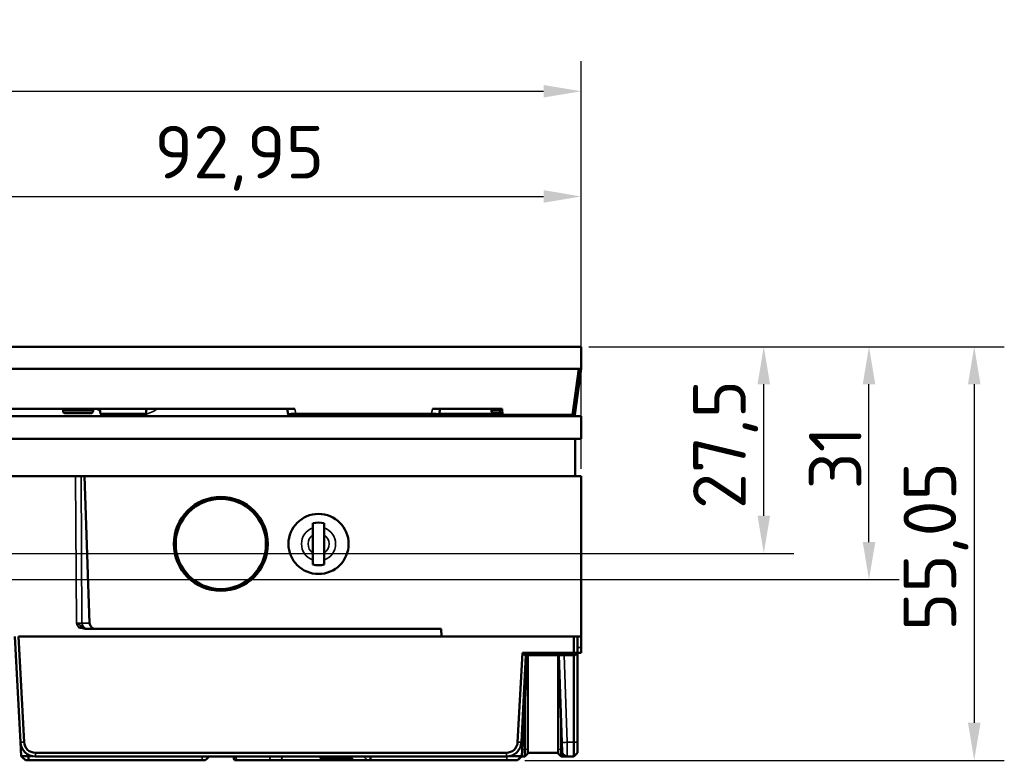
# Model space of a CAD drawing. Header units: millimetres. Extents: x 0 to 4638, y -120 to 1188.
# Tile 9 of 256: x 651 to 782, y 201 to 299. Entities that reach past the tile are written whole.
import ezdxf

# ---------------------------------------------------------------- set-up
doc = ezdxf.new("R2010")
doc.units = ezdxf.units.MM
doc.header["$LTSCALE"] = 2
for name, color, linetype, lineweight in [('Bemaßung (ISO)', 7, 'Continuous', 25), ('Sichtbar (ISO)', 7, 'Continuous', 50), ('Sichtbar schmal (ISO)', 7, 'Continuous', 35)]:
    doc.layers.add(name, color=color, linetype=linetype, lineweight=lineweight)
doc.styles.add('Notiztext (DIN)', font='isocpeur.ttf')
doc.dimstyles.new('Standard (DIN)', dxfattribs={"dimscale": 2, "dimtxt": 3.5, "dimasz": 2.5, "dimexe": 2, "dimexo": 0.5, "dimgap": 0.5, "dimtad": 1, "dimrnd": 1e-08, "dimtxsty": 'Notiztext (DIN)', "dimcen": 0.09, "dimdle": 10, "dimclrd": 256, "dimclre": 256, "dimclrt": 256, "dimadec": 0, "dimazin": 0, "dimtfac": 1, "dimtmove": 0, "dimatfit": 3, "dimfxl": 1, "dimtolj": 1, "dimtzin": 0, "dimlwd": -1, "dimlwe": -1, "dimarcsym": 0})

# ---------------------------------------------------------------- blocks, each defined once
blk = doc.blocks.new('*D15')
at = {"layer": 'Bemaßung (ISO)', "transparency": 16777216}
for p, q in [((229.94, 256.63), (229.94, 293.63)), ((725.84, 256.63), (725.84, 293.63)), ((234.94, 289.63), (720.84, 289.63))]:
    blk.add_line(p, q, dxfattribs=at)
for points in [[(234.94, 290.47), (234.94, 288.8), (229.94, 289.63)], [(720.84, 290.47), (720.84, 288.8), (725.84, 289.63)]]:
    blk.add_solid(points, dxfattribs=at)
at = {"layer": 'Defpoints', "color": 0, "transparency": 16777216}
for p in [(725.84, 289.63), (229.94, 255.63), (725.84, 255.63)]:
    blk.add_point(p, dxfattribs=at)
at = {"layer": 'Bemaßung (ISO)', "transparency": 16777216, "insert": (467.2, 299.03), "char_height": 7, "attachment_point": 1, "style": 'Notiztext (DIN)'}
blk.add_mtext('\\A1;495,9', dxfattribs=at)
blk = doc.blocks.new('*D16')
at = {"layer": 'Bemaßung (ISO)', "transparency": 16777216}
for p, q in [((726.84, 255.63), (782.13, 255.63)), ((778.13, 250.63), (778.13, 205.58)), ((718.34, 200.58), (782.13, 200.58))]:
    blk.add_line(p, q, dxfattribs=at)
for points in [[(777.3, 250.63), (778.97, 250.63), (778.13, 255.63)], [(777.3, 205.58), (778.97, 205.58), (778.13, 200.58)]]:
    blk.add_solid(points, dxfattribs=at)
at = {"layer": 'Defpoints', "color": 0, "transparency": 16777216}
for p in [(725.84, 255.63), (717.34, 200.58), (778.13, 200.58)]:
    blk.add_point(p, dxfattribs=at)
at = {"layer": 'Bemaßung (ISO)', "transparency": 16777216, "insert": (768.73, 217.8), "char_height": 7, "attachment_point": 1, "rotation": 90, "style": 'Notiztext (DIN)'}
blk.add_mtext('\\A1;55,05', dxfattribs=at)
blk = doc.blocks.new('*D20')
at = {"layer": 'Bemaßung (ISO)', "transparency": 16777216}
for p, q in [((632.89, 225.63), (632.89, 279.63)), ((725.84, 239.38), (725.84, 279.63)), ((637.89, 275.63), (720.84, 275.63))]:
    blk.add_line(p, q, dxfattribs=at)
for points in [[(637.89, 276.47), (637.89, 274.8), (632.89, 275.63)], [(720.84, 276.47), (720.84, 274.8), (725.84, 275.63)]]:
    blk.add_solid(points, dxfattribs=at)
at = {"layer": 'Defpoints', "color": 0, "transparency": 16777216}
for p in [(725.84, 275.63), (725.84, 238.38), (632.89, 224.63)]:
    blk.add_point(p, dxfattribs=at)
at = {"layer": 'Bemaßung (ISO)', "transparency": 16777216, "insert": (669.06, 285.03), "char_height": 7, "attachment_point": 1, "style": 'Notiztext (DIN)'}
blk.add_mtext('\\A1;92,95', dxfattribs=at)
blk = doc.blocks.new('*D23')
at = {"layer": 'Bemaßung (ISO)', "transparency": 16777216}
for p, q in [((726.84, 255.63), (768.13, 255.63)), ((764.13, 229.63), (764.13, 250.63)), ((642.29, 224.63), (768.13, 224.63))]:
    blk.add_line(p, q, dxfattribs=at)
for points in [[(763.3, 250.63), (764.97, 250.63), (764.13, 255.63)], [(763.3, 229.63), (764.97, 229.63), (764.13, 224.63)]]:
    blk.add_solid(points, dxfattribs=at)
at = {"layer": 'Defpoints', "color": 0, "transparency": 16777216}
for p in [(725.84, 255.63), (764.13, 255.63), (641.29, 224.63)]:
    blk.add_point(p, dxfattribs=at)
at = {"layer": 'Bemaßung (ISO)', "transparency": 16777216, "insert": (756.13, 236.65), "char_height": 7, "attachment_point": 1, "rotation": 90, "style": 'Notiztext (DIN)'}
blk.add_mtext('\\A1;31', dxfattribs=at)
blk = doc.blocks.new('*D24')
at = {"layer": 'Bemaßung (ISO)', "transparency": 16777216}
for p, q in [((726.84, 255.63), (754.13, 255.63)), ((750.13, 233.13), (750.13, 250.63)), ((571.89, 228.13), (754.13, 228.13))]:
    blk.add_line(p, q, dxfattribs=at)
for points in [[(749.3, 250.63), (750.97, 250.63), (750.13, 255.63)], [(749.3, 233.13), (750.97, 233.13), (750.13, 228.13)]]:
    blk.add_solid(points, dxfattribs=at)
at = {"layer": 'Defpoints', "color": 0, "transparency": 16777216}
for p in [(725.84, 255.63), (750.13, 255.63), (570.89, 228.13)]:
    blk.add_point(p, dxfattribs=at)
at = {"layer": 'Bemaßung (ISO)', "transparency": 16777216, "insert": (740.73, 234.03), "char_height": 7, "attachment_point": 1, "rotation": 90, "style": 'Notiztext (DIN)'}
blk.add_mtext('\\A1;27,5', dxfattribs=at)

msp = doc.modelspace()

# ---------------------------------------------------------------- linework, layer by layer
at = {"layer": 'Sichtbar (ISO)'}
for p, q in [((725.8447, 255.635), (477.9447, 255.635)), ((725.8447, 255.635), (725.8447, 252.685)), ((725.8447, 252.685), (477.9447, 252.685)), ((478.2476, 252.685), (725.5417, 252.685)), ((724.6844, 246.585), (725.5417, 252.685)), ((725.8447, 252.685), (724.9872, 246.584)), ((725.8447, 246.385), (229.9447, 246.385)), ((687.7338, 247.385), (611.0556, 247.385)), ((656.8947, 247.085), (656.8947, 247.385)), ((657.1947, 246.785), (660.5947, 246.785)), ((660.8947, 247.085), (660.8947, 247.385)), ((661.8685, 246.6838), (661.8072, 247.385)), ((667.9208, 246.6838), (661.8685, 246.6838)), ((662.1947, 246.385), (661.8685, 246.6838)), ((667.5947, 246.385), (667.9208, 246.6838)), ((667.9208, 246.6838), (667.9822, 247.385)), ((686.7183, 247.385), (686.847, 246.6555)), ((687.1692, 246.385), (686.8473, 246.655)), ((687.8524, 246.7124), (705.937, 246.7124)), ((687.8524, 246.385), (687.8524, 246.7124)), ((705.937, 246.385), (705.937, 246.7124)), ((715.3027, 247.385), (706.0556, 247.385)), ((706.942, 246.655), (706.6202, 246.385)), ((706.9424, 246.6555), (707.071, 247.385)), ((715.0629, 246.6838), (706.9474, 246.6838)), ((713.8947, 247.085), (713.8947, 247.385)), ((714.1947, 246.785), (715.054, 246.785)), ((715.0015, 247.385), (715.0726, 246.5727)), ((715.3614, 246.5727), (715.0726, 246.5727)), ((715.0726, 246.5727), (715.073, 246.5675)), ((715.2723, 246.385), (715.073, 246.5675)), ((715.3727, 246.585), (715.3027, 247.385)), ((715.3614, 246.5727), (715.3727, 246.585)), ((715.4558, 246.385), (715.3614, 246.5727)), ((715.3727, 246.585), (724.6844, 246.585)), ((724.5741, 246.385), (724.6853, 246.584)), ((724.6844, 246.585), (724.6853, 246.584)), ((724.6853, 246.584), (724.9872, 246.584)), ((724.7593, 246.385), (724.9871, 246.583)), ((724.9872, 246.584), (724.9871, 246.583)), ((725.8447, 246.385), (725.8447, 243.385)), ((725.8447, 243.385), (352.6729, 243.385)), ((725.0447, 238.385), (725.0447, 243.385)), ((659.4479, 238.385), (649.9193, 238.385)), ((659.4479, 238.385), (659.7393, 238.385)), ((725.8447, 238.385), (659.7393, 238.385)), ((659.7393, 238.385), (660.4212, 218.8587)), ((725.8447, 238.385), (725.8447, 217.085)), ((676.6831, 235.2635), (676.6875, 235.5173)), ((679.1018, 235.5173), (679.1063, 235.2635)), ((690.1447, 231.5253), (690.1447, 230.5694)), ((690.1447, 230.5694), (690.1447, 228.2005)), ((691.6447, 230.5694), (691.6447, 231.5253)), ((691.6447, 230.5694), (691.6447, 228.2005)), ((690.1447, 228.2005), (690.1447, 227.2446)), ((691.6447, 227.2446), (691.6447, 228.2005)), ((660.017, 218.085), (660.0164, 218.085)), ((660.172, 218.085), (660.017, 218.085)), ((661.2721, 218.085), (660.172, 218.085)), ((661.2721, 218.085), (707.1871, 218.085)), ((707.1871, 218.085), (707.2395, 217.085)), ((651.2201, 202.9803), (650.4809, 217.085)), ((650.9816, 217.085), (707.2395, 217.085)), ((650.9816, 217.085), (651.7194, 203.0065)), ((707.2395, 217.085), (725.8447, 217.085)), ((724.8447, 214.885), (724.8447, 217.085)), ((725.3447, 217.085), (725.3447, 214.885)), ((725.8447, 217.085), (725.8447, 215.6153)), ((717.3871, 203.0065), (718.0096, 214.885)), ((718.0096, 214.885), (724.8447, 214.885)), ((718.2943, 214.585), (718.0096, 214.885)), ((724.7204, 214.585), (724.8447, 214.885)), ((724.8447, 214.885), (725.3447, 214.885)), ((725.0447, 214.585), (725.3447, 214.885)), ((725.8447, 214.885), (725.3447, 214.885)), ((725.3447, 214.885), (725.3447, 203.0065)), ((725.8447, 214.885), (725.8447, 215.6153)), ((718.4946, 214.585), (717.8864, 202.9803)), ((718.644, 214.585), (717.9399, 201.1497)), ((724.7204, 214.585), (718.2943, 214.585)), ((718.7558, 214.585), (718.7558, 201.585)), ((722.7558, 214.585), (722.7558, 201.585)), ((723.2606, 202.9925), (722.8558, 214.585)), ((725.0447, 214.585), (724.7204, 214.585)), ((724.8447, 202.9803), (724.8447, 214.585)), ((718.3558, 209.0854), (718.3558, 202.0326)), ((723.1558, 202.0326), (723.1558, 205.9941)), ((651.316, 201.1497), (651.2201, 202.9803)), ((718.3558, 201.085), (718.3558, 202.0326)), ((723.1558, 202.0326), (723.1558, 201.085)), ((723.3036, 201.7605), (723.2606, 202.9925)), ((724.8447, 202.9803), (724.8447, 201.085)), ((725.3447, 201.585), (725.3447, 203.0065)), ((652.3146, 200.585), (651.9111, 200.585)), ((652.3146, 201.1497), (652.7128, 201.1497)), ((652.3146, 201.1497), (652.3146, 200.585)), ((675.4016, 200.585), (652.3146, 200.585)), ((653.2173, 201.585), (715.8891, 201.585)), ((715.8891, 201.085), (653.2173, 201.085)), ((675.8054, 200.585), (675.4016, 200.585)), ((679.9852, 200.585), (679.696, 200.585)), ((679.9852, 200.585), (684.3664, 200.585)), ((685.9405, 200.585), (684.3664, 200.585)), ((685.9405, 200.585), (691.4363, 200.585)), ((691.1363, 201.085), (691.1363, 200.885)), ((693.0893, 200.885), (691.1363, 200.885)), ((691.4363, 200.585), (691.1363, 200.885)), ((691.4363, 200.585), (693.1549, 200.585)), ((693.0893, 200.885), (695.0915, 200.885)), ((695.5336, 200.585), (693.1549, 200.585)), ((695.004, 201.0774), (696.8643, 201.0774)), ((695.5601, 200.585), (695.004, 201.0774)), ((695.5601, 200.585), (695.5336, 200.585)), ((697.4203, 200.585), (695.5601, 200.585)), ((697.8057, 200.585), (697.4203, 200.585)), ((697.8057, 201.085), (697.8057, 200.585)), ((715.9426, 200.585), (697.8057, 200.585)), ((717.3448, 200.585), (715.9426, 200.585)), ((717.8719, 201.085), (718.3558, 201.085)), ((718.7558, 201.485), (718.3558, 201.085)), ((718.7558, 201.585), (722.7558, 201.585)), ((718.7558, 201.585), (718.7558, 201.485)), ((722.7558, 201.485), (722.7558, 201.585)), ((722.7558, 201.485), (723.1558, 201.085)), ((723.1558, 201.085), (724.0032, 201.085)), ((724.8447, 201.085), (724.0032, 201.085)), ((724.8447, 201.085), (725.3447, 201.585))]:
    msp.add_line(p, q, dxfattribs=at)
for centre, radius in [((677.8947, 229.385), 6.25), ((677.8947, 229.385), 6), ((690.8947, 229.385), 4)]:
    msp.add_circle(centre, radius, dxfattribs=at)
for centre, radius, start, end in [((657.1947, 247.085), 0.3, 180, 270), ((660.5947, 247.085), 0.3, 270, 0), ((714.1947, 247.085), 0.3, 180, 270), ((676.1832, 235.2723), 0.5, 358.750451, 359), ((679.6062, 235.2723), 0.5, 181, 181.249549), ((677.603, 226.385), 8.5, 112.226448, 118.860515), ((678.1863, 226.385), 8.5, 61.139485, 67.773552), ((690.8947, 229.385), 2.8453, 74.716656, 105.283344), ((690.8947, 229.385), 2.8453, 254.716656, 285.283344), ((653.2173, 203.085), 2, 183, 270), ((653.2173, 203.085), 1.5, 183, 270), ((715.8891, 203.085), 1.5, 270, 357), ((715.8891, 203.085), 2, 270, 357), ((724.0032, 201.785), 0.7, 182, 270)]:
    msp.add_arc(centre, radius, start, end, dxfattribs=at)
msp.add_ellipse((661.2721, 218.885), major_axis=(-0.8514, 0), ratio=0.9396256, start_param=0.03280068, end_param=1.57079633, dxfattribs=at)
for points, knots in [([(686.847, 246.6555), (686.8473, 246.6537), (686.8543, 246.6533), (686.8812, 246.6548), (686.901, 246.6566), (686.9773, 246.6634), (687.0502, 246.6693), (687.2338, 246.6797), (687.3425, 246.684), (687.5854, 246.6946), (687.7184, 246.7014), (687.8524, 246.7124)], [-0.158156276, -0.158156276, -0.158156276, -0.158156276, -0.137935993, -0.137935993, -0.117986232, -0.117986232, -0.07916487, -0.07916487, -0.04031761, -0.04031761, 0, 0, 0, 0]), ([(705.937, 246.7124), (706.0704, 246.7014), (706.2029, 246.6947), (706.4455, 246.684), (706.5544, 246.6797), (706.7383, 246.6694), (706.8113, 246.6635), (706.888, 246.6567), (706.9079, 246.6549), (706.935, 246.6533), (706.9421, 246.6537), (706.9424, 246.6555)], [-0.158025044, -0.158025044, -0.158025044, -0.158025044, -0.117890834, -0.117890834, -0.079075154, -0.079075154, -0.040282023, -0.040282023, -0.020276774, -0.020276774, 0, 0, 0, 0]), ([(658.998, 218.2655), (658.9986, 218.2653), (658.9992, 218.2652), (659.1097, 218.2369), (659.2212, 218.2135), (659.4385, 218.1843), (659.5489, 218.1716), (659.6688, 218.1367)], [-0.078101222, -0.078101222, -0.078101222, -0.078101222, -0.0778852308, -0.0778852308, -0.0376480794, -0.0376480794, -0.0001408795, -0.0001408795, -0.0001408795, -0.0001408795]), ([(659.2951, 218.4796), (659.331, 218.4561), (659.3662, 218.4285), (659.4002, 218.3986), (659.4321, 218.3705), (659.4638, 218.3397), (659.493, 218.3106), (659.5215, 218.2821), (659.5486, 218.2545), (659.5725, 218.2306), (659.5916, 218.2115), (659.609, 218.1943), (659.6245, 218.1793), (659.642, 218.1625), (659.6573, 218.1481), (659.6701, 218.1363)], [0, 0, 0, 0, 0.22544099, 0.22544099, 0.22544099, 0.43853437, 0.43853437, 0.43853437, 0.64690036, 0.64690036, 0.64690036, 0.81196668, 0.81196668, 0.81196668, 1, 1, 1, 1]), ([(660.0169, 218.085), (659.9575, 218.085), (659.8993, 218.0895), (659.7836, 218.1066), (659.7263, 218.1193), (659.6701, 218.1363)], [0, 0, 0, 0, 0.0175026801, 0.0175026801, 0.0350891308, 0.0350891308, 0.0350891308, 0.0350891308]), ([(651.316, 201.1497), (651.3163, 201.145), (651.3426, 201.1427), (651.4439, 201.1386), (651.5171, 201.1368), (651.7009, 201.1368), (651.8099, 201.1386), (652.0518, 201.1427), (652.1826, 201.145), (652.3146, 201.1497)], [-0.157270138, -0.157270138, -0.157270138, -0.157270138, -0.117638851, -0.117638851, -0.078637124, -0.078637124, -0.039635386, -0.039635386, 0, 0, 0, 0]), ([(695.0094, 200.9396), (694.9966, 200.9481), (694.9866, 200.9575), (694.9683, 200.9839), (694.9651, 201.0019), (694.9745, 201.039), (694.9859, 201.0579), (695.004, 201.0774)], [0.128452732, 0.128452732, 0.128452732, 0.128452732, 0.1421719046, 0.1421719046, 0.1648479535, 0.1648479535, 0.1858241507, 0.1858241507, 0.1858241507, 0.1858241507]), ([(696.8643, 201.0774), (696.8974, 201.0774), (696.9455, 201.0797), (697.0161, 201.0838), (697.0256, 201.0844), (697.0353, 201.085)], [-0.1245094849, -0.1245094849, -0.1245094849, -0.1245094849, -0.0933933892, -0.0933933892, -0.0887511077, -0.0887511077, -0.0887511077, -0.0887511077]), ([(716.3706, 201.1438), (716.374, 201.1438), (716.3774, 201.1437), (716.5246, 201.142), (716.6643, 201.1404), (716.8862, 201.1387), (716.9717, 201.1382), (717.1611, 201.1372), (717.2617, 201.1368), (717.4454, 201.1368), (717.528, 201.1372), (717.6553, 201.1382), (717.704, 201.1387), (717.8097, 201.1404), (717.8582, 201.1419), (717.9233, 201.1454), (717.9398, 201.1473), (717.9399, 201.1497)], [-0.270804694, -0.270804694, -0.270804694, -0.270804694, -0.269767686, -0.269767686, -0.22554826, -0.22554826, -0.196088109, -0.196088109, -0.15714299, -0.15714299, -0.118198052, -0.118198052, -0.088664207, -0.088664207, -0.044334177, -0.044334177, 0, 0, 0, 0])]:
    msp.add_open_spline(points, degree=3, knots=knots, dxfattribs=at)
for points in [[(686.8494, 246.6518), (686.848, 246.6529), (686.8472, 246.6541), (686.847, 246.6555)], [(687.1692, 246.385), (687.0628, 246.474), (686.9561, 246.5629), (686.8494, 246.6517)], [(706.94, 246.6517), (706.8332, 246.5629), (706.7266, 246.474), (706.6201, 246.385)], [(706.9424, 246.6555), (706.9421, 246.6541), (706.9413, 246.6529), (706.94, 246.6518)], [(715.073, 246.5675), (715.0731, 246.5673), (715.0732, 246.5671), (715.0734, 246.5669)], [(715.2723, 246.385), (715.206, 246.4457), (715.1397, 246.5063), (715.0734, 246.5669)], [(651.9111, 200.585), (651.713, 200.7729), (651.5148, 200.9607), (651.3166, 201.1486)], [(651.9111, 200.585), (651.713, 200.7729), (651.5148, 200.9606), (651.3167, 201.1484)], [(651.9111, 200.585), (651.713, 200.7729), (651.5148, 200.9606), (651.3167, 201.1484)], [(676.3147, 201.085), (676.1449, 200.9183), (675.9751, 200.7517), (675.8054, 200.585)], [(679.696, 200.585), (679.66, 200.7517), (679.6239, 200.9183), (679.5876, 201.085)], [(694.9712, 200.9839), (694.9594, 201.0176), (694.9476, 201.0513), (694.9358, 201.085)], [(695.5336, 200.585), (695.3647, 200.7047), (695.1866, 200.8218), (695.0094, 200.9396)], [(717.9396, 201.1492), (717.7413, 200.9611), (717.5431, 200.7731), (717.3448, 200.585)], [(717.8776, 201.085), (717.6996, 200.9187), (717.5215, 200.7526), (717.3448, 200.585)], [(717.8758, 201.085), (717.6985, 200.9186), (717.5212, 200.7523), (717.3448, 200.585)]]:
    msp.add_open_spline(points, degree=3, dxfattribs=at)
for points, weights in [([(690.1447, 232.1297), (690.1447, 231.7934), (690.1447, 231.5253)], [1.09655479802, 1.10582889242, 1.09960415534]), ([(691.6447, 232.1297), (691.6447, 231.7934), (691.6447, 231.5253)], [1.09655479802, 1.10582889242, 1.09960415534]), ([(690.1447, 227.2446), (690.1447, 226.9766), (690.1447, 226.6403)], [1.09960415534, 1.10582889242, 1.09655479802]), ([(691.6447, 227.2446), (691.6447, 226.9766), (691.6447, 226.6403)], [1.09960415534, 1.10582889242, 1.09655479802])]:
    msp.add_rational_spline(points, weights, degree=2, dxfattribs=at)
at = {"layer": 'Sichtbar schmal (ISO)'}
for p, q in [((660.8947, 247.085), (656.8947, 247.085)), ((687.8524, 246.7124), (687.7338, 247.385)), ((706.0556, 247.385), (705.937, 246.7124)), ((715.0278, 247.085), (713.8947, 247.085)), ((658.6699, 218.8222), (658.5475, 238.385)), ((659.2985, 238.385), (659.4207, 218.8587)), ((659.4207, 218.8587), (660.4212, 218.8587)), ((725.3447, 215.6153), (725.8447, 215.6153)), ((723.5549, 214.585), (723.9602, 202.9803)), ((651.2201, 202.9803), (651.7194, 203.0065)), ((717.8864, 202.9803), (717.3871, 203.0065)), ((718.3558, 202.0326), (717.9862, 202.0326)), ((718.7558, 202.0536), (718.3558, 202.0326)), ((722.7558, 202.0536), (723.1558, 202.0326)), ((723.2941, 202.0326), (723.1558, 202.0326)), ((723.9602, 202.9803), (724.8447, 202.9803)), ((724.8447, 202.9803), (725.3447, 203.0065)), ((652.3065, 201.3044), (652.3146, 201.1497)), ((653.2173, 201.085), (653.2173, 201.585)), ((675.4016, 201.085), (675.4016, 200.585)), ((693.0893, 201.085), (693.0893, 200.885)), ((693.0893, 200.885), (693.1549, 200.585)), ((696.8643, 201.0774), (696.863, 201.085)), ((696.8643, 201.0774), (697.4203, 200.585)), ((715.8891, 201.085), (715.8891, 201.585)), ((715.9426, 201.0857), (715.9426, 200.585))]:
    msp.add_line(p, q, dxfattribs=at)
for radius, start, end in [(2.2679, 109.310979, 250.689021), (1.4019, 122.342498, 237.657502), (2.2679, 289.310979, 70.689021), (1.4019, 302.342498, 57.657502)]:
    msp.add_arc((690.8947, 229.385), radius, start, end, dxfattribs=at)
for centre, major_axis, ratio, start_param, end_param in [((665.3947, 253.8672), (0, -7.6864), 0.99616552, 5.71584344, 5.79974121), ((665.3947, 253.8672), (0, -7.6864), 0.99616552, 0.31877819, 0.56734187), ((658.6691, 218.885), (-0.8, 0.0051), 0.0784452, 1.57227527, 2.79238908), ((660.172, 218.885), (0, -0.8), 0.9396256, 4.74518966, 6.28318531), ((658.998, 218.2262), (0.3962, 0.3051), 0.06223527, 0.68075773, 1.52290866), ((723.9602, 203.0169), (-0.6996, -0.0244), 0.05230416, 0, 1.56896983), ((467.058, 161.9878), (75.1062, -301.1912), 0.69636424, 1.52545957, 1.52710853), ((787.9428, 129.2902), (-36.8315, 147.7016), 0.69636424, 0.8994465, 0.90324192), ((670.1524, 140.1557), (23.0334, -123.7849), 0.3145832, 2.02592762, 2.02599796)]:
    msp.add_ellipse(centre, major_axis=major_axis, ratio=ratio, start_param=start_param, end_param=end_param, dxfattribs=at)
msp.add_rational_spline([(668.2964, 247.3849), (668.1883, 247.3296), (668.079, 247.2774), (667.9685, 247.2283)], [0.999772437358, 0.999775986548, 0.999779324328, 0.999782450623], degree=3, dxfattribs=at)
for points in [[(658.998, 218.2655), (658.8664, 218.4363), (658.7636, 218.6281), (658.6699, 218.8222)], [(686.0794, 201.085), (686.0328, 200.9185), (685.9865, 200.7518), (685.9405, 200.585)]]:
    msp.add_open_spline(points, degree=3, dxfattribs=at)
for points, knots in [([(658.6699, 218.8222), (658.6878, 218.8136), (658.7058, 218.805), (658.7235, 218.7963), (658.9238, 218.6987), (659.1181, 218.5953), (659.2951, 218.4796)], [0, 0, 0, 0, 0.08129867, 0.08129867, 0.08129867, 1, 1, 1, 1]), ([(723.9602, 202.9803), (723.9673, 202.4749), (723.9746, 201.9867), (723.9818, 201.6396), (723.989, 201.2924), (723.996, 201.085), (724.0032, 201.085)], [0, 0, 0, 0, 0.5, 0.5, 0.5, 1, 1, 1, 1])]:
    msp.add_open_spline(points, degree=3, knots=knots, dxfattribs=at)

# ---------------------------------------------------------------- dimensions: what is measured, and where the dimension line sits
at = {"layer": 'Bemaßung (ISO)'}
for base, p1, p2, angle, picture, middle in [((725.8447, 289.635), (229.9447, 255.635), (725.8447, 255.635), 180, '*D15', (477.8747, 289.635)), ((725.8447, 275.635), (632.8947, 224.635), (725.8447, 238.385), 180, '*D20', (679.3897, 275.635)), ((750.1342, 255.635), (570.8947, 228.135), (725.8447, 255.635), 90, '*D24', (750.1342, 241.905)), ((764.1342, 255.635), (641.2947, 224.635), (725.8447, 255.635), 90, '*D23', (764.1342, 240.155)), ((778.1342, 200.585), (725.8447, 255.635), (717.3448, 200.585), 90, '*D16', (778.1342, 228.13))]:
    dim = msp.add_linear_dim(base=base, p1=p1, p2=p2, angle=angle, dimstyle='Standard (DIN)', override={"dimgap": 0.5, "dimdec": 2, "dimtol": 0, "dimlim": 0, "dimtp": 0, "dimtm": 0, "dimtdec": 2, "dimtofl": 0, "dimatfit": 1}, dxfattribs=at)
    dim.commit()
    dim.dimension.update_dxf_attribs({"geometry": picture, "text_midpoint": middle, "dimtype": 160})

doc.saveas('drawing.dxf')
